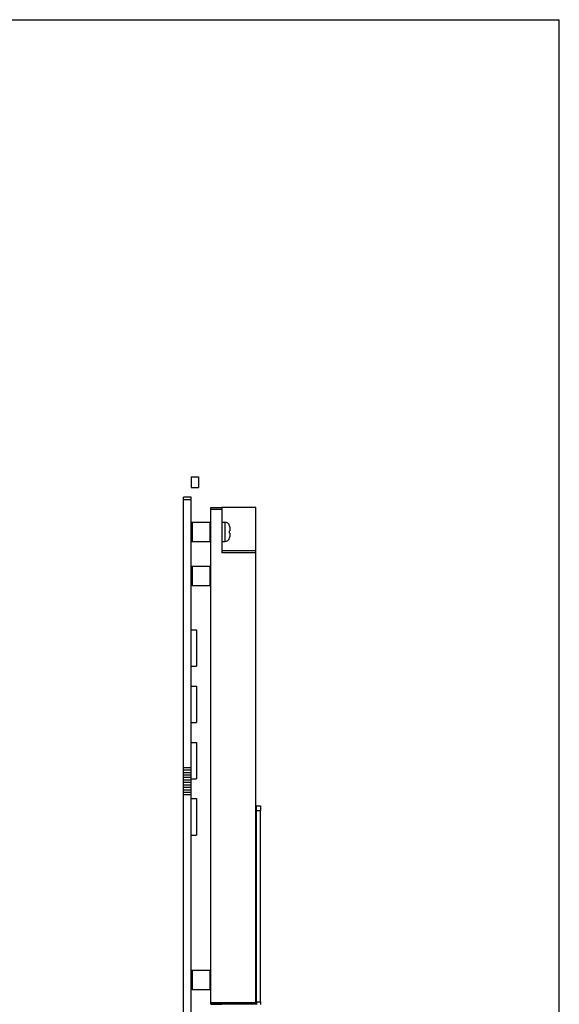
# Model space of a CAD drawing. Header units: millimetres. Extents: x -21 to 400, y 344 to 712.
# Tile 9 of 9: x 289 to 400, y 509 to 712. Entities that reach past the tile are written whole.
import ezdxf

# ---------------------------------------------------------------- set-up
doc = ezdxf.new("R2010")
doc.units = ezdxf.units.MM
doc.header["$LTSCALE"] = 23.1
doc.layers.get('0').update_dxf_attribs({"linetype": 'CONTINUOUS'})
doc.layers.add('00_COMPONENTS', color=7, linetype='CONTINUOUS')

msp = doc.modelspace()

# ---------------------------------------------------------------- linework, layer by layer
for p in [(-21.392, 711.553), (399.553, 343.616)]:
    msp.add_line(p, (399.553, 711.553))
at = {"layer": '00_COMPONENTS', "color": 7}
for p, q in [((323.979, 617.68), (323.979, 615.495)), ((323.979, 617.68), (325.503, 617.68)), ((325.503, 617.68), (325.503, 615.495)), ((323.979, 615.495), (325.503, 615.495)), ((322.379, 444.925), (322.379, 613.475)), ((323.979, 613.475), (322.379, 613.475)), ((323.979, 445.825), (323.979, 613.475)), ((327.979, 611.363), (330.279, 611.363)), ((327.979, 509.359), (327.979, 611.363)), ((337.279, 611.363), (330.279, 611.363)), ((330.279, 611.363), (330.279, 602.063)), ((337.279, 509.363), (337.279, 611.363)), ((323.979, 608.155), (324.179, 608.355)), ((324.179, 608.355), (324.179, 604.355)), ((324.179, 608.355), (327.779, 608.355)), ((327.979, 608.155), (327.779, 608.355)), ((327.779, 608.355), (327.779, 604.355)), ((330.279, 608.363), (330.879, 608.363)), ((331.858, 607.542), (331.862, 607.546)), ((331.879, 607.331), (331.879, 606.613)), ((331.858, 606.613), (331.879, 606.613)), ((331.879, 606.113), (331.858, 606.113)), ((331.862, 605.18), (331.858, 605.184)), ((331.879, 606.113), (331.879, 605.395)), ((323.979, 604.555), (324.179, 604.355)), ((324.179, 604.355), (327.779, 604.355)), ((327.979, 604.555), (327.779, 604.355)), ((330.279, 604.363), (330.879, 604.363)), ((337.279, 602.463), (330.279, 602.463)), ((323.979, 599.155), (324.179, 599.355)), ((324.179, 599.355), (327.779, 599.355)), ((324.179, 599.355), (324.179, 595.355)), ((327.979, 599.155), (327.779, 599.355)), ((327.779, 599.355), (327.779, 595.355)), ((323.979, 595.555), (324.179, 595.355)), ((324.179, 595.355), (327.779, 595.355)), ((327.979, 595.555), (327.779, 595.355)), ((323.979, 586.256), (325.079, 586.256)), ((325.079, 586.256), (325.079, 578.756)), ((323.979, 578.756), (325.079, 578.756)), ((323.979, 574.699), (325.079, 574.699)), ((325.079, 574.699), (325.079, 567.199)), ((323.979, 567.199), (325.079, 567.199)), ((323.979, 563.142), (325.079, 563.142)), ((325.079, 563.142), (325.079, 555.642)), ((323.979, 557.926), (322.379, 557.926)), ((323.979, 557.418), (322.379, 557.418)), ((323.979, 556.91), (322.379, 556.91)), ((323.979, 556.402), (322.379, 556.402)), ((323.979, 555.894), (322.379, 555.894)), ((323.979, 555.386), (322.379, 555.386)), ((323.979, 554.878), (322.379, 554.878)), ((323.979, 554.37), (322.379, 554.37)), ((323.979, 555.642), (325.079, 555.642)), ((323.979, 553.862), (322.379, 553.862)), ((323.979, 553.354), (322.379, 553.354)), ((323.979, 552.846), (322.379, 552.846)), ((323.979, 552.338), (322.379, 552.338)), ((323.979, 551.585), (325.079, 551.585)), ((325.079, 551.585), (325.079, 544.085)), ((337.378, 550.125), (337.279, 550.125)), ((337.378, 550.125), (338.178, 550.125)), ((337.378, 549.125), (337.378, 550.125)), ((338.178, 550.125), (338.178, 549.125)), ((337.379, 509.825), (337.378, 549.125)), ((338.179, 509.825), (338.178, 549.125)), ((323.979, 544.085), (325.079, 544.085)), ((323.979, 516.16), (324.179, 516.36)), ((324.179, 516.36), (327.779, 516.36)), ((324.179, 516.36), (324.179, 512.36)), ((327.979, 516.16), (327.779, 516.36)), ((327.779, 516.36), (327.779, 512.36)), ((323.979, 512.56), (324.179, 512.36)), ((324.179, 512.36), (327.779, 512.36)), ((327.979, 512.56), (327.779, 512.36)), ((337.379, 509.825), (338.179, 509.825)), ((337.379, 509.825), (337.379, 509.325)), ((338.179, 509.825), (338.179, 509.325)), ((337.279, 509.363), (327.979, 509.363)), ((327.979, 509.359), (330.279, 509.359))]:
    msp.add_line(p, q, dxfattribs=at)
at = {"layer": '00_COMPONENTS', "color": 4}
for p, q in [((323.979, 612.975), (322.379, 612.975)), ((327.979, 611.063), (330.279, 611.063)), ((330.879, 608.363), (330.879, 604.363)), ((337.279, 602.063), (330.279, 602.063)), ((337.378, 549.125), (338.178, 549.125)), ((337.279, 544.063), (337.378, 544.063)), ((337.279, 509.663), (327.979, 509.663))]:
    msp.add_line(p, q, dxfattribs=at)
at = {"layer": '00_COMPONENTS', "color": 7}
for centre, radius, start, end in [((330.879, 607.363), 1, 10.5501, 90), ((330.827, 607.331), 1.052, 359.98548, 11.53423), ((330.879, 605.363), 1, 270, 349.4499), ((330.827, 605.394), 1.052, 348.46577, 0.01452), ((336.878, 542.263), 0.5, 0.00097, 36.69947)]:
    msp.add_arc(centre, radius, start, end, dxfattribs=at)
msp.add_open_spline([(331.858, 606.113), (331.861, 606.196), (331.863, 606.363), (331.861, 606.53), (331.858, 606.613)], degree=3, knots=[0, 0, 0, 0, 0.4999998, 1, 1, 1, 1], dxfattribs=at)

doc.saveas('drawing.dxf')
